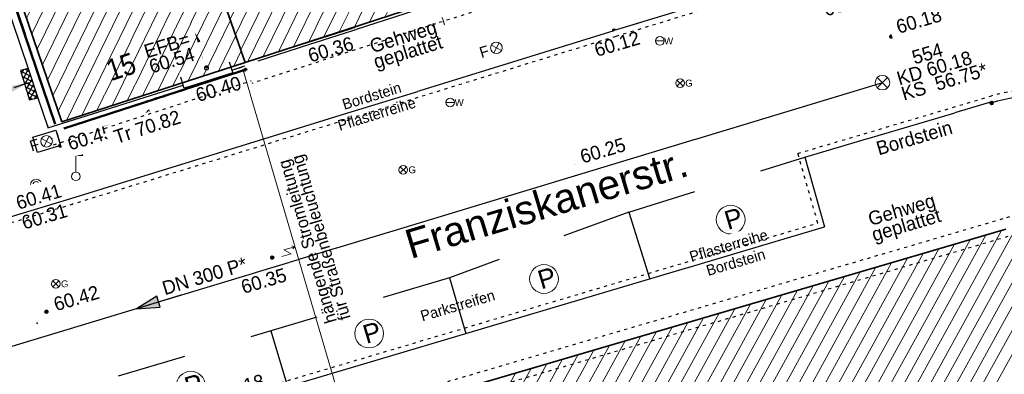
# Model space of a CAD drawing. Header units: metres. Extents: x 32365810 to 32367010, y 5620411 to 5622366.
# Tile 152 of 198: x 32366267 to 32366299, y 5622019 to 5622031. Entities that reach past the tile are written whole.
import ezdxf
from ezdxf import colors
from ezdxf.entities.mleader import LeaderData, LeaderLine
from ezdxf.math import Vec2, Vec3

# ---------------------------------------------------------------- set-up
doc = ezdxf.new("R2010")
doc.units = ezdxf.units.M
for name, pattern in [('1000.100', [0]), ('1000.104', [0.225, 0.075, -0.15]), ('1000.196', [0.225, 0.075, -0.15]), ('1000.213', [4.5, 2.25, -2.25]), ('1000.300', [0]), ('1000.325', [0]), ('1600.1047', [0]), ('1600.2013', [0, 0]), ('1600.2028', [0]), ('1600.2505', [0])]:
    doc.linetypes.add(name, pattern=pattern)
doc.layers.get('0').update_dxf_attribs({"color": 1, "linetype": 'CONTINUOUS'})
for name, color, linetype in [('Beschriftung Kanalbestand (AMT 66)', 7, 'CONTINUOUS'), ('Beschriftung Topographie', 7, 'CONTINUOUS'), ('EFB-_ Dachhöhen Bestandsgebäude (NHN)', 7, 'CONTINUOUS'), ('Fahrbahnmarkierung', 7, 'CONTINUOUS'), ('Flurstücke_Grenzpunkte', 11, 'CONTINUOUS'), ('Gasleitung', 7, 'CONTINUOUS'), ('Gebäude', 31, 'CONTINUOUS'), ('Höhen_ gemessen (NHN)', 7, 'CONTINUOUS'), ('Höhentexte_ gemessen (NHN)', 7, 'CONTINUOUS'), ('Lagebezeichnungen', 12, 'CONTINUOUS'), ('Leitungen Kanalbestand (AMT 66)', 7, 'CONTINUOUS'), ('Siedlungsflächen - Bauwerke u. Einrichtungen', 51, 'CONTINUOUS'), ('Stromversorgung', 7, 'CONTINUOUS'), ('Symbole Topographie', 7, 'CONTINUOUS'), ('Topgraphie_ weitere örtliche Aufnahme', 7, 'CONTINUOUS'), ('Topographie_ örtl. Aufnahme', 7, 'CONTINUOUS'), ('Wasserleitung', 7, 'CONTINUOUS'), ('weitere Entwässerungsleitungen', 7, 'CONTINUOUS')]:
    doc.layers.add(name, color=color, linetype=linetype)
doc.styles.add('Arial', font='Arial.ttf')
doc.styles.add('Beschriftung Fahrbahnmarkierung_ grau', font='Century Gothic.ttf')
doc.styles.add('Beschriftung Topographie_ blau', font='Century Gothic.ttf')
doc.styles.add('Dachhöhe NHN_ Bestand_ gemessen', font='Century Gothic.ttf')
doc.styles.add('Dachhöhe NHN_ Bestand_ gemessen_ schwarz', font='Century Gothic.ttf')
doc.styles.add('Flurstücksnummer - K 10 700', font='Arial.ttf')
doc.styles.add('Hausnummern NRW', font='Arial.ttf', dxfattribs={"width": 0.85})
doc.styles.add('Höhe NHN_ gemessen_ blau', font='Century Gothic.ttf')
doc.styles.add('Höhe NHN_ gemessen_ schwarz', font='Century Gothic.ttf')
doc.styles.add('Kanal Mischwasser_ Beschriftung allgemein_ dünn_ lila', font='Century Gothic.ttf')
doc.styles.add('Kanal_ Höhe_ NHN (Deckel_Sohle)_ lila', font='Century Gothic.ttf')
doc.styles.add('Name - Bauwerken u. Einrichtungen - F 10', font='Arial.ttf')
doc.styles.add('Stromversorgung_ Beschriftung allgemein_ dünn_ schwarz', font='Century Gothic.ttf')

# ---------------------------------------------------------------- blocks, each defined once
blk = doc.blocks.new('S1000.319')
at = {"color": 0, "lineweight": -2}
blk.add_circle((0, 0), 0.5, dxfattribs=at)
at = {"color": 0, "lineweight": -2, "insert": (-0.19717, -0.320478), "char_height": 0.65, "attachment_point": 7, "line_spacing_factor": 0.69, "style": 'Arial'}
blk.add_mtext('P', dxfattribs=at)
blk = doc.blocks.new('S1000.360')
at = {"lineweight": -2}
blk.add_hatch(color=0, dxfattribs=at).paths.add_polyline_path([(0, 0.25), (0.05, 0.05), (-0.05, 0.05)], flags=0)
at = {"color": 0, "lineweight": -2}
for p, q in [((-0.05, 0.05), (0, 0.25)), ((0, 0.25), (0.05, 0.05)), ((0, 0.25), (0, -0.25)), ((0.05, 0.05), (-0.05, 0.05))]:
    blk.add_line(p, q, dxfattribs=at)
blk = doc.blocks.new('S1000.550', base_point=(-0.2, 0))
at = {"color": 0, "lineweight": -2}
for p, q in [((-0.376777, 0.176777), (-0.023224, -0.176777)), ((-0.376777, -0.176777), (-0.023224, 0.176777))]:
    blk.add_line(p, q, dxfattribs=at)
blk.add_circle((-0.2, 0), 0.25, dxfattribs=at)
at = {"color": 0, "lineweight": -2, "insert": (0.09684, -0.2), "char_height": 0.4, "attachment_point": 7, "line_spacing_factor": 0.69, "style": 'Arial'}
blk.add_mtext('G', dxfattribs=at)
blk = doc.blocks.new('S1000.549', base_point=(-0.2, 0))
at = {"color": 0, "lineweight": -2}
blk.add_line((-0.45, 0), (0.05, 0), dxfattribs=at)
blk.add_circle((-0.2, 0), 0.25, dxfattribs=at)
at = {"color": 0, "lineweight": -2, "insert": (0.05246, -0.199999), "char_height": 0.4, "attachment_point": 7, "line_spacing_factor": 0.69, "style": 'Arial'}
blk.add_mtext('W', dxfattribs=at)
blk = doc.blocks.new('S1000.364', base_point=(0.25, 0))
at = {"color": 0, "lineweight": -2}
for p, q in [((0.075, 0.175), (0.425, -0.175)), ((0.425, 0.175), (0.075, -0.175))]:
    blk.add_line(p, q, dxfattribs=at)
blk.add_circle((0.25, 0), 0.25, dxfattribs=at)
at = {"color": 0, "lineweight": -2, "insert": (-0.5, -0.235), "char_height": 0.47, "attachment_point": 7, "line_spacing_factor": 0.69, "style": 'Arial'}
blk.add_mtext('F', dxfattribs=at)
blk = doc.blocks.new('S1000.460', base_point=(0, -0.375))
at = {"color": 0, "lineweight": -2}
for p, q in [((-0.2, 0.23), (0, 0.5)), ((0, 0.5), (0.2, 0.23)), ((0.2, 0.23), (-0.2, 0.23)), ((0, -0.25), (0, 0.23))]:
    blk.add_line(p, q, dxfattribs=at)
blk.add_circle((0, -0.375), 0.125, dxfattribs=at)
blk = doc.blocks.new('S1000.451')
at = {"color": 0, "lineweight": -2}
for radius in [0.5, 0.3]:
    blk.add_circle((0, 0), radius, dxfattribs=at)
blk = doc.blocks.new('S1000.474')
at = {"lineweight": -2}
blk.add_hatch(color=0, dxfattribs=at).paths.add_polyline_path([(-0.125, 0), (-0.120741, 0.032352), (-0.108253, 0.0625), (-0.088388, 0.088388), (-0.0625, 0.108253), (-0.032352, 0.120741), (0, 0.125), (0.032352, 0.120741), (0.0625, 0.108253), (0.088388, 0.088388), (0.108253, 0.0625), (0.120741, 0.032352), (0.125, 0), (0, 0)], flags=0)
at = {"color": 0, "lineweight": -2}
for p, q in [((-0.125, 0), (0, 0)), ((0, 0), (0.125, 0))]:
    blk.add_line(p, q, dxfattribs=at)
blk.add_arc((0, 0), 0.125, 0, 180, dxfattribs=at)
for p in [(-0.125, 0), (0, 0), (0.125, 0)]:
    blk.add_point(p, dxfattribs=at)
blk = doc.blocks.new('S1000.345')
at = {"color": 0, "lineweight": -2}
for p, q in [((-0.353554, 0.353554), (0.353554, -0.353554)), ((-0.353554, -0.353554), (0.353554, 0.353554))]:
    blk.add_line(p, q, dxfattribs=at)
blk.add_circle((0, 0), 0.5, dxfattribs=at)
blk = doc.blocks.new('S1000.15')
at = {"color": 0, "lineweight": -2}
for p, q in [((-0.5, 0.05), (-0.485, 0.1)), ((0.495, 0.05), (-0.5, 0.05)), ((-0.5, -0.05), (-0.5, 0)), ((-0.5, 0), (0.5, 0)), ((-0.485, 0.1), (0.49, 0.1)), ((-0.475, 0.15), (-0.455, 0.2)), ((0.475, 0.15), (-0.475, 0.15)), ((-0.455, 0.2), (0.455, 0.2)), ((-0.43, 0.25), (-0.4, 0.3)), ((0.43, 0.25), (-0.43, 0.25)), ((-0.4, 0.3), (0.395, 0.3)), ((-0.355, 0.35), (-0.295, 0.4)), ((0.36, 0.35), (-0.355, 0.35)), ((-0.295, 0.4), (0.3, 0.4)), ((0.22, 0.45), (-0.215, 0.45)), ((0.3, 0.4), (0.22, 0.45)), ((0.395, 0.3), (0.36, 0.35)), ((0.455, 0.2), (0.43, 0.25)), ((0.49, 0.1), (0.475, 0.15)), ((0.5, 0), (0.495, 0.05)), ((0.495, -0.05), (-0.5, -0.05)), ((-0.475, -0.15), (-0.49, -0.1)), ((-0.49, -0.1), (0.485, -0.1)), ((0.475, -0.15), (-0.475, -0.15)), ((-0.43, -0.25), (-0.455, -0.2)), ((-0.455, -0.2), (0.46, -0.2)), ((0.425, -0.25), (-0.43, -0.25)), ((-0.355, -0.35), (-0.4, -0.3)), ((-0.4, -0.3), (0.395, -0.3)), ((0.345, -0.35), (-0.355, -0.35)), ((-0.205, -0.45), (-0.29, -0.4)), ((-0.29, -0.4), (0.285, -0.4)), ((0.2, -0.45), (-0.205, -0.45)), ((0.285, -0.4), (0.345, -0.35)), ((0.395, -0.3), (0.425, -0.25)), ((0.46, -0.2), (0.475, -0.15)), ((0.485, -0.1), (0.495, -0.05))]:
    blk.add_line(p, q, dxfattribs=at)
blk.add_circle((0, 0), 0.5, dxfattribs=at)
blk = doc.blocks.new('S1000.400')
at = {"lineweight": -2}
blk.add_hatch(color=0, dxfattribs=at).paths.add_polyline_path([(-0.49, 0), (0.49, 0), (0.479292, -0.101877), (0.447637, -0.199301), (0.396418, -0.288015), (0.327874, -0.364141), (0.245, -0.424352), (0.151418, -0.466018), (0.051219, -0.487316), (-0.051219, -0.487316), (-0.151418, -0.466018), (-0.245, -0.424352), (-0.327874, -0.364141), (-0.396418, -0.288015), (-0.447637, -0.199301), (-0.479292, -0.101877)], flags=0)
at = {"color": 0, "lineweight": -2}
blk.add_circle((0, 0), 0.5, dxfattribs=at)
for start, end in [(0, 180), (180, 0)]:
    blk.add_arc((0, 0), 0.49, start, end, dxfattribs=at)
blk = doc.blocks.new('S1000.114', base_point=(0, 0.366025))
at = {"lineweight": -2}
blk.add_hatch(color=0, dxfattribs=at).paths.add_polyline_path([(-0.5, -0.5), (0, 0.366026), (0, -0.5)], flags=0)
at = {"color": 0, "lineweight": -2}
for p, q in [((0, 0.366026), (-0.5, -0.5)), ((0.5, -0.5), (0, 0.366026)), ((-0.5, -0.5), (0, -0.5)), ((0, -0.5), (0.5, -0.5))]:
    blk.add_line(p, q, dxfattribs=at)
blk = doc.blocks.new('Flurgrenze_ Begleitsignatur')
at = {"color": 0, "lineweight": -2}
for p, q in [((-0.29, 0), (-0.12, 0)), ((0.12, 0), (0.29, 0))]:
    blk.add_line(p, q, dxfattribs=at)
for p in [(-0.06, 0), (0, 0), (0.06, 0)]:
    blk.add_point(p, dxfattribs=at)
blk = doc.blocks.new('O213')
at = {"layer": 'Flurstücke_Grenzpunkte', "color": 251, "linetype": '1600.2013', "lineweight": 50, "true_color": 0x566563}
blk.add_line((32366266.293915, 5622032.291753), (32366267.874915, 5622027.628753), dxfattribs=at)
at = {"layer": 'Flurstücke_Grenzpunkte', "color": 251, "lineweight": 50, "true_color": 0x566563, "xscale": 5, "yscale": 5, "zscale": 5, "rotation": 288.729336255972}
blk.add_blockref('Flurgrenze_ Begleitsignatur', (32366267.084415, 5622029.960253), dxfattribs=at)
blk = doc.blocks.new('O293')
at = {"layer": 'Flurstücke_Grenzpunkte', "color": 251, "linetype": '1600.2013', "lineweight": 50, "true_color": 0x566563}
blk.add_line((32366268.157525, 5622027.487011), (32366274.125525, 5622029.426011), dxfattribs=at)
at = {"layer": 'Flurstücke_Grenzpunkte', "color": 251, "lineweight": 50, "true_color": 0x566563, "xscale": 5, "yscale": 5, "zscale": 5, "rotation": 17.998951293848}
blk.add_blockref('Flurgrenze_ Begleitsignatur', (32366271.141525, 5622028.456511), dxfattribs=at)
blk = doc.blocks.new('O774')
at = {"layer": 'Flurstücke_Grenzpunkte', "color": 7, "linetype": '1600.2028', "lineweight": 35}
for p, q in [((32366273.134, 5622062.194), (32366268.054, 5622060.561)), ((32366273.239, 5622062.227), (32366273.134, 5622062.194)), ((32366273.749, 5622061.099), (32366273.239, 5622062.227)), ((32366273.831, 5622060.919), (32366273.749, 5622061.099)), ((32366276.083, 5622057.132), (32366273.831, 5622060.919)), ((32366268.054, 5622060.561), (32366262.794, 5622058.869)), ((32366262.794, 5622058.869), (32366270.137, 5622040.813)), ((32366279.107, 5622050.301), (32366276.083, 5622057.132)), ((32366278.796, 5622050.223), (32366279.107, 5622050.301)), ((32366281.709, 5622043.672), (32366278.796, 5622050.223)), ((32366281.406, 5622043.574), (32366281.709, 5622043.672)), ((32366285.968, 5622033.473), (32366281.406, 5622043.574)), ((32366270.137, 5622040.813), (32366270.464, 5622040.007)), ((32366270.464, 5622040.007), (32366274.056, 5622029.64)), ((32366280.035, 5622031.583), (32366285.968, 5622033.473)), ((32366274.056, 5622029.64), (32366280.035, 5622031.583))]:
    blk.add_line(p, q, dxfattribs=at)
at = {"layer": 'Flurstücke_Grenzpunkte', "color": 7, "lineweight": 18, "insert": (32366275.808, 5622048.848), "char_height": 0.95, "attachment_point": 5, "line_spacing_factor": 0.69, "style": 'Flurstücksnummer - K 10 700', "bg_fill": 2}
blk.add_mtext('366', dxfattribs=at)
blk = doc.blocks.new('O818')
at = {"layer": 'Flurstücke_Grenzpunkte', "color": 7, "linetype": '1600.2028', "lineweight": 35}
for p, q in [((32366257.447, 5622057.151), (32366262.794, 5622058.869)), ((32366262.794, 5622058.869), (32366270.137, 5622040.813)), ((32366258.231, 5622055.053), (32366257.447, 5622057.151)), ((32366264.234, 5622039.031), (32366258.231, 5622055.053)), ((32366270.137, 5622040.813), (32366270.464, 5622040.007)), ((32366270.464, 5622040.007), (32366274.056, 5622029.64)), ((32366264.567, 5622038.085), (32366264.234, 5622039.031)), ((32366266.507, 5622032.364), (32366264.567, 5622038.085)), ((32366266.507, 5622032.364), (32366268.088, 5622027.701)), ((32366268.088, 5622027.701), (32366274.056, 5622029.64))]:
    blk.add_line(p, q, dxfattribs=at)
at = {"layer": 'Flurstücke_Grenzpunkte', "color": 7, "lineweight": 18, "insert": (32366264.783, 5622044.811), "char_height": 0.95, "attachment_point": 8, "line_spacing_factor": 0.69, "style": 'Flurstücksnummer - K 10 700', "bg_fill": 2}
blk.add_mtext('117', dxfattribs=at)
blk = doc.blocks.new('O1713')
at = {"layer": 'Flurstücke_Grenzpunkte', "color": 7, "linetype": '1600.2028', "lineweight": 35}
blk.add_line((32366298.826, 5622024.203), (32366260.667, 5622012.995), dxfattribs=at)
blk = doc.blocks.new('O1900')
at = {"layer": 'Flurstücke_Grenzpunkte', "color": 7, "linetype": '1600.2028', "lineweight": 35}
for p, q in [((32366266.507, 5622032.364), (32366268.088, 5622027.701)), ((32366274.056, 5622029.64), (32366280.035, 5622031.583)), ((32366268.088, 5622027.701), (32366274.056, 5622029.64)), ((32366298.826, 5622024.203), (32366260.667, 5622012.995))]:
    blk.add_line(p, q, dxfattribs=at)
blk = doc.blocks.new('O2071')
at = {"layer": 'Gebäude', "color": 7, "linetype": '1600.2505', "lineweight": 18}
for p, q in [((32366270.137, 5622040.813), (32366264.234, 5622039.031)), ((32366270.137, 5622040.813), (32366270.464, 5622040.007)), ((32366274.056, 5622029.64), (32366270.464, 5622040.007)), ((32366264.234, 5622039.031), (32366264.567, 5622038.085)), ((32366264.567, 5622038.085), (32366268.088, 5622027.701)), ((32366268.088, 5622027.701), (32366274.056, 5622029.64))]:
    blk.add_line(p, q, dxfattribs=at)
at = {"layer": 'Lagebezeichnungen', "color": 7, "lineweight": 18, "insert": (32366270.12927, 5622029.161986), "char_height": 0.7, "attachment_point": 8, "rotation": 18.1268601, "line_spacing_factor": 0.69, "style": 'Hausnummern NRW', "bg_fill": 2}
blk.add_mtext('15', dxfattribs=at)
blk = doc.blocks.new('O2215')
at = {"layer": 'Beschriftung Kanalbestand (AMT 66)', "color": 200, "lineweight": 25, "true_color": 0xd600ff, "insert": (32366272.737326, 5622022.674631), "char_height": 0.45, "attachment_point": 5, "rotation": 16.8795013, "line_spacing_factor": 0.69, "style": 'Kanal Mischwasser_ Beschriftung allgemein_ dünn_ lila', "bg_fill": 2}
blk.add_mtext('DN 300 P*', dxfattribs=at)
blk = doc.blocks.new('O2286')
at = {"layer": 'Gebäude', "color": 7, "linetype": '1600.2505', "lineweight": 18}
blk.add_line((32366298.826, 5622024.203), (32366260.667, 5622012.995), dxfattribs=at)
blk = doc.blocks.new('O3036')
at = {"layer": 'Gebäude', "color": 7, "linetype": '1600.2505', "lineweight": 18}
for p, q in [((32366270.464, 5622040.007), (32366276.448, 5622041.958)), ((32366276.448, 5622041.958), (32366280.035, 5622031.583)), ((32366274.056, 5622029.64), (32366270.464, 5622040.007)), ((32366274.056, 5622029.64), (32366280.035, 5622031.583))]:
    blk.add_line(p, q, dxfattribs=at)
at = {"layer": 'Lagebezeichnungen', "color": 7, "lineweight": 18, "insert": (32366276.917, 5622031.45), "char_height": 0.7, "attachment_point": 8, "rotation": 18.1269, "line_spacing_factor": 0.69, "style": 'Hausnummern NRW', "bg_fill": 2}
blk.add_mtext('17', dxfattribs=at)
blk = doc.blocks.new('*X982')
at = {"color": 142, "linetype": '1000.100', "lineweight": 25, "true_color": 0x0087cd}
for p, q in [((32366267.076461, 5622029.177797, 60.515367), (32366266.751166, 5622029.351843, 60.533681)), ((32366266.777357, 5622029.265376, 60.529453), (32366266.8529, 5622029.406569, 60.532761)), ((32366266.828602, 5622029.09619, 60.521182), (32366266.997876, 5622029.412567, 60.52843)), ((32366267.018654, 5622029.350493, 60.524976), (32366266.894312, 5622029.417021, 60.531917)), ((32366267.134268, 5622029.005101, 60.505757), (32366266.802412, 5622029.182657, 60.525409)), ((32366267.192074, 5622028.832405, 60.496148), (32366266.853658, 5622029.013471, 60.517138)), ((32366266.879848, 5622028.927004, 60.512911), (32366267.052436, 5622029.249573, 60.519361)), ((32366266.931094, 5622028.757818, 60.504639), (32366267.106995, 5622029.086579, 60.510291)), ((32366267.249881, 5622028.659709, 60.486538), (32366266.904903, 5622028.844286, 60.508867)), ((32366267.305931, 5622028.487953, 60.477053), (32366266.956149, 5622028.6751, 60.500595)), ((32366266.98234, 5622028.588632, 60.496368), (32366267.161554, 5622028.923585, 60.501221)), ((32366267.033586, 5622028.419445, 60.488097), (32366267.216113, 5622028.760592, 60.492152)), ((32366267.127478, 5622028.441665, 60.484242), (32366267.007395, 5622028.505915, 60.492324)), ((32366267.196872, 5622028.459665, 60.481447), (32366267.270672, 5622028.597598, 60.483082))]:
    blk.add_line(p, q, dxfattribs=at)
blk = doc.blocks.new('*X1050')
at = {"color": 253, "linetype": '1600.1047', "lineweight": 18, "true_color": 0xb2b2b2}
for p, q in [((32366266.084, 5622033.61112), (32366269.483696, 5622040.61578)), ((32366266.25544, 5622033.105515), (32366269.972088, 5622040.763216)), ((32366266.426881, 5622032.59991), (32366270.262704, 5622040.50316)), ((32366265.56968, 5622035.127936), (32366268.018519, 5622040.173472)), ((32366265.74112, 5622034.622331), (32366268.506911, 5622040.320908)), ((32366265.91256, 5622034.116726), (32366268.995303, 5622040.468344)), ((32366265.226799, 5622036.139146), (32366267.041735, 5622039.8786)), ((32366265.398239, 5622035.633541), (32366267.530127, 5622040.026036)), ((32366266.598321, 5622032.094305), (32366270.452494, 5622040.035361)), ((32366264.883919, 5622037.150356), (32366266.06495, 5622039.583728)), ((32366265.055359, 5622036.644751), (32366266.553342, 5622039.731164)), ((32366266.769761, 5622031.5887), (32366270.627098, 5622039.536276)), ((32366264.540464, 5622038.160384), (32366265.088166, 5622039.288856)), ((32366264.712478, 5622037.655961), (32366265.576558, 5622039.436292)), ((32366264.365235, 5622038.658182), (32366264.599774, 5622039.14142)), ((32366266.941201, 5622031.083095), (32366270.800723, 5622039.035172)), ((32366267.112642, 5622030.57749), (32366270.974348, 5622038.534067)), ((32366267.284082, 5622030.071885), (32366271.147972, 5622038.032963)), ((32366267.455522, 5622029.56628), (32366271.321597, 5622037.531859)), ((32366267.626962, 5622029.060675), (32366271.495222, 5622037.030754)), ((32366267.798402, 5622028.55507), (32366271.668846, 5622036.52965)), ((32366267.969843, 5622028.049465), (32366271.842471, 5622036.028546)), ((32366268.241803, 5622027.750971), (32366272.016096, 5622035.527442)), ((32366268.736674, 5622027.911754), (32366272.18972, 5622035.026337)), ((32366269.231544, 5622028.072537), (32366272.363345, 5622034.525233)), ((32366269.726414, 5622028.23332), (32366272.536969, 5622034.024129)), ((32366270.221284, 5622028.394103), (32366272.710594, 5622033.523024)), ((32366270.716154, 5622028.554886), (32366272.884219, 5622033.02192)), ((32366271.211024, 5622028.715669), (32366273.057843, 5622032.520816)), ((32366271.705894, 5622028.876452), (32366273.231468, 5622032.019711)), ((32366272.200764, 5622029.037235), (32366273.405093, 5622031.518607)), ((32366272.695635, 5622029.198018), (32366273.578717, 5622031.017503)), ((32366273.190505, 5622029.358801), (32366273.752342, 5622030.516399)), ((32366273.685375, 5622029.519584), (32366273.925967, 5622030.015294))]:
    blk.add_line(p, q, dxfattribs=at)
blk = doc.blocks.new('*X1125')
at = {"color": 253, "linetype": '1600.1047', "lineweight": 18, "true_color": 0xb2b2b2}
for p, q in [((32366289.573095, 5622003.711649), (32366301.234756, 5622024.910744)), ((32366289.974881, 5622003.664005), (32366301.745151, 5622025.060533)), ((32366288.040936, 5622003.260507), (32366299.703316, 5622024.46091)), ((32366288.551656, 5622003.410888), (32366300.213878, 5622024.611003)), ((32366289.062375, 5622003.561269), (32366300.724361, 5622024.760954)), ((32366287.019496, 5622002.959746), (32366298.682218, 5622024.160769)), ((32366287.530216, 5622003.110127), (32366299.192755, 5622024.310817)), ((32366285.888053, 5622002.459016), (32366297.661268, 5622023.860897)), ((32366286.39887, 5622002.609572), (32366298.171743, 5622024.010833)), ((32366284.97631, 5622002.357666), (32366296.640317, 5622023.561025)), ((32366285.487084, 5622002.508144), (32366297.150792, 5622023.710961)), ((32366283.954763, 5622002.056709), (32366295.619367, 5622023.261153)), ((32366284.465537, 5622002.207187), (32366296.129842, 5622023.411089)), ((32366282.823519, 5622001.55634), (32366294.598417, 5622022.961281)), ((32366283.44399, 5622001.906231), (32366295.108892, 5622023.111217)), ((32366281.866313, 5622001.372345), (32366293.577466, 5622022.661409)), ((32366282.313033, 5622001.406385), (32366294.087942, 5622022.811345)), ((32366280.379739, 5622001.004071), (32366292.046041, 5622022.211601)), ((32366280.890664, 5622001.154824), (32366292.556516, 5622022.361537)), ((32366281.401589, 5622001.305577), (32366293.066991, 5622022.511473)), ((32366279.35789, 5622000.702565), (32366291.025091, 5622021.911729)), ((32366279.868815, 5622000.853318), (32366291.535566, 5622022.061665)), ((32366278.226708, 5622000.202309), (32366290.00414, 5622021.611858)), ((32366278.737299, 5622000.352456), (32366290.514615, 5622021.761794)), ((32366277.315155, 5622000.101304), (32366288.98319, 5622021.311986)), ((32366277.826039, 5622000.251984), (32366289.493665, 5622021.461922)), ((32366276.293386, 5621999.799945), (32366287.96224, 5622021.012114)), ((32366276.80427, 5621999.950624), (32366288.472715, 5622021.16205)), ((32366275.271618, 5621999.498585), (32366286.941289, 5622020.712242)), ((32366275.782502, 5621999.649265), (32366287.451765, 5622020.862178)), ((32366274.140621, 5621998.998667), (32366285.920339, 5622020.41237)), ((32366274.651422, 5621999.149195), (32366286.430814, 5622020.562306)), ((32366273.22836, 5621998.896375), (32366284.899389, 5622020.112498)), ((32366273.739168, 5621999.046916), (32366285.409864, 5622020.262434)), ((32366271.695936, 5621998.444753), (32366283.367963, 5622019.66269)), ((32366272.206744, 5621998.595293), (32366283.878438, 5622019.812626)), ((32366272.717552, 5621998.745834), (32366284.388914, 5622019.962562)), ((32366271.185129, 5621998.294212), (32366282.857488, 5622019.512754))]:
    blk.add_line(p, q, dxfattribs=at)
blk = doc.blocks.new('*X1344')
at = {"color": 253, "linetype": '1600.1047', "lineweight": 18, "true_color": 0xb2b2b2}
for p, q in [((32366272.353147, 5622034.554666), (32366275.859114, 5622041.766002)), ((32366272.526655, 5622034.053897), (32366276.354628, 5622041.927557)), ((32366272.179638, 5622035.055435), (32366275.3636, 5622041.604447)), ((32366272.700164, 5622033.553127), (32366276.588636, 5622041.551227)), ((32366271.832621, 5622036.056974), (32366274.372572, 5622041.281336)), ((32366272.006129, 5622035.556205), (32366274.868086, 5622041.442891)), ((32366271.485604, 5622037.058513), (32366273.381544, 5622040.958225)), ((32366271.659112, 5622036.557744), (32366273.877058, 5622041.11978)), ((32366272.873673, 5622033.052358), (32366276.761925, 5622041.050006)), ((32366271.138586, 5622038.060052), (32366272.390516, 5622040.635114)), ((32366271.312095, 5622037.559283), (32366272.88603, 5622040.796669)), ((32366273.047181, 5622032.551588), (32366276.935215, 5622040.548786)), ((32366270.791569, 5622039.061591), (32366271.399488, 5622040.312003)), ((32366270.965078, 5622038.560821), (32366271.895002, 5622040.473558)), ((32366270.618061, 5622039.56236), (32366270.903974, 5622040.150447)), ((32366273.22069, 5622032.050819), (32366277.108504, 5622040.047566)), ((32366273.394198, 5622031.55005), (32366277.281793, 5622039.546345)), ((32366273.567707, 5622031.04928), (32366277.455083, 5622039.045125)), ((32366273.741216, 5622030.548511), (32366277.628372, 5622038.543905)), ((32366273.914724, 5622030.047741), (32366277.801662, 5622038.042684)), ((32366274.147995, 5622029.669896), (32366277.974951, 5622037.541464)), ((32366274.643204, 5622029.830824), (32366278.14824, 5622037.040244)), ((32366275.138414, 5622029.991753), (32366278.32153, 5622036.539023)), ((32366275.633623, 5622030.152681), (32366278.494819, 5622036.037803)), ((32366276.128832, 5622030.31361), (32366278.668108, 5622035.536583)), ((32366276.624042, 5622030.474538), (32366278.841398, 5622035.035362)), ((32366277.119251, 5622030.635467), (32366279.014687, 5622034.534142)), ((32366277.61446, 5622030.796395), (32366279.187977, 5622034.032922)), ((32366278.109669, 5622030.957324), (32366279.361266, 5622033.531701)), ((32366278.604879, 5622031.118252), (32366279.534555, 5622033.030481)), ((32366279.100088, 5622031.279181), (32366279.707845, 5622032.529261)), ((32366279.595297, 5622031.440109), (32366279.881134, 5622032.02804))]:
    blk.add_line(p, q, dxfattribs=at)
blk = doc.blocks.new('S1000.370')
at = {"lineweight": -2}
blk.add_hatch(color=0, dxfattribs=at).paths.add_polyline_path([(0.065, 0), (-0.06, 0), (0, 0.25)], flags=0)
at = {"color": 0, "lineweight": -2}
for p, q in [((0, 0.25), (-0.06, 0)), ((0, -0.25), (0, 0.25)), ((0.065, 0), (0, 0.25)), ((-0.06, 0), (0.065, 0))]:
    blk.add_line(p, q, dxfattribs=at)
blk = doc.blocks.new('S1000.399', base_point=(0.175, -0.5))
at = {"color": 0, "lineweight": -2}
for p, q in [((-0.2, -0.125), (-0.2, 0.5)), ((0.175, 0.25), (-0.2, -0.125)), ((0.175, 0.25), (0.175, -0.5)), ((0.075, -0.325), (0.175, -0.5)), ((0.175, -0.5), (0.275, -0.325))]:
    blk.add_line(p, q, dxfattribs=at)

msp = doc.modelspace()

# ---------------------------------------------------------------- linework, layer by layer
at = {"layer": 'EFB-_ Dachhöhen Bestandsgebäude (NHN)', "color": 7, "true_color": 0xffffff}
for p in [(32366267.626695, 5622027.582955, 70.581), (32366267.758274, 5622027.15137, 70.91)]:
    msp.add_point(p, dxfattribs=at)
at = {"layer": 'Höhen_ gemessen (NHN)', "color": 7, "true_color": 0xffffff}
msp.add_point((32366267.288, 5622021.135, 60.428), dxfattribs=at)
at = {"layer": 'Topographie_ örtl. Aufnahme', "color": 7, "true_color": 0xffffff}
for p in [(32366277.281837, 5622030.60606, 60.357), (32366268.43, 5622025.02, 60.296)]:
    msp.add_point(p, dxfattribs=at)

# ---------------------------------------------------------------- block references
at = {"layer": 'EFB-_ Dachhöhen Bestandsgebäude (NHN)', "color": 7, "lineweight": 18, "xscale": 0.25, "yscale": 0.25, "zscale": 0.25}
for p, rotation in [((32366280.307, 5622030.918, 70.928), 107.669644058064), ((32366270.755, 5622027.907, 70.82), 107.998941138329)]:
    msp.add_blockref('S1000.114', p, dxfattribs=dict(at, rotation=rotation))
at = {"layer": 'EFB-_ Dachhöhen Bestandsgebäude (NHN)', "color": 7, "lineweight": 9, "xscale": 0.1375, "yscale": 0.1375, "zscale": 0.1375, "rotation": 180.000420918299}
msp.add_blockref('S1000.400', (32366272.800991, 5622029.465158, 60.539), dxfattribs=at)
at = {"layer": 'Flurstücke_Grenzpunkte', "color": 7, "true_color": 0xffffff}
msp.add_blockref('O213', (0, 0), dxfattribs=at)
at = {"layer": 'Gasleitung', "color": 7, "lineweight": 18, "xscale": 0.5625, "yscale": 0.5625, "zscale": 0.5625}
for p in [(32366288.218594, 5622028.963485, 60.175), (32366279.206749, 5622026.136411, 60.269), (32366267.894463, 5622022.418127, 60.36)]:
    msp.add_blockref('S1000.550', p, dxfattribs=at)
at = {"layer": 'Höhen_ gemessen (NHN)', "color": 7, "lineweight": 18, "xscale": 0.1125, "yscale": 0.1125, "zscale": 0.1125}
for p in [(32366286.070958, 5622030.680588, 60.121), (32366276.876941, 5622030.466403, 60.365), (32366295.09833, 5622030.486291, 60.184), (32366273.651743, 5622029.304549, 60.404), (32366298.363893, 5622028.319707), (32366268.040608, 5622026.934185, 60.447), (32366284.808736, 5622026.253243, 60.254), (32366274.941387, 5622023.277783, 60.346), (32366267.585, 5622021.512, 60.421)]:
    msp.add_blockref('S1000.15', p, dxfattribs=at)
at = {"layer": 'Leitungen Kanalbestand (AMT 66)', "color": 7, "lineweight": 18, "xscale": 0.475, "yscale": 0.475, "zscale": 0.475}
for p in [(32366294.807907, 5622028.981772, 60.181), (32366294.809142, 5622028.981157, 60.181)]:
    msp.add_blockref('S1000.345', p, dxfattribs=at)
at = {"layer": 'Stromversorgung', "color": 7, "lineweight": 18, "xscale": 0.800000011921, "yscale": 0.800000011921, "zscale": 0.800000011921, "rotation": 198.127439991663}
msp.add_blockref('S1000.474', (32366273.981577, 5622029.421595, 69.741), dxfattribs=at)
at = {"layer": 'Symbole Topographie', "color": 7, "lineweight": 18}
for name, p, xscale, yscale, zscale, rotation in [('S1000.360', (32366272.520986, 5622030.202362), 1.875, 1.875, 1.875, 18.127431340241), ('S1000.364', (32366282.238913, 5622030.117705, 60.27), 0.7525, 0.7525, 0.7525, 17.189885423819), ('S1000.364', (32366267.59175, 5622027.0695, 60.452), 0.7525, 0.7525, 0.7525, 16.957894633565), ('S1000.319', (32366289.866276, 5622024.516792), 0.9375, 0.9375, 0.9375, 16.57605632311), ('S1000.319', (32366283.788362, 5622022.578841), 0.9375, 0.9375, 0.9375, 16.576046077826), ('S1000.319', (32366278.09456, 5622020.800272), 0.9375, 0.9375, 0.9375, 16.576032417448), ('S1000.319', (32366272.286391, 5622019.101325), 0.9375, 0.9375, 0.9375, 16.718943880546)]:
    msp.add_blockref(name, p, dxfattribs=dict(at, xscale=xscale, yscale=yscale, zscale=zscale, rotation=rotation))
for name, p, xscale, yscale, zscale in [('S1000.460', (32366268.544082, 5622025.926793, 60.405), 1.125, 1.125, 1.125), ('S1000.451', (32366267.253912, 5622025.644962, 60.409), 0.375, 0.375, 0.375)]:
    msp.add_blockref(name, p, dxfattribs=dict(at, xscale=xscale, yscale=yscale, zscale=zscale))
at = {"layer": 'Wasserleitung', "color": 7, "lineweight": 18, "xscale": 0.5625, "yscale": 0.5625, "zscale": 0.5625}
for p in [(32366287.5571, 5622030.34211, 60.154), (32366280.735795, 5622028.335652, 60.2)]:
    msp.add_blockref('S1000.549', p, dxfattribs=at)

# ---------------------------------------------------------------- texts
at = {"layer": 'Beschriftung Topographie', "color": 142, "lineweight": 25, "true_color": 0x0087cd, "attachment_point": 5, "line_spacing_factor": 0.69, "style": 'Beschriftung Topographie_ blau', "bg_fill": 2}
for s, insert, char_height, rotation in [('Bordstein', (32366278.178623, 5622028.549907), 0.35, 17.1898555), ('Bordstein', (32366295.846045, 5622027.180657), 0.45, 16.4122128), ('Gehweg\\Pgeplattet', (32366295.527585, 5622024.528792), 0.45, 16.5634451), ('Bordstein', (32366290.032429, 5622023.122766), 0.35, 16.4720758)]:
    msp.add_mtext(s, dxfattribs=dict(at, insert=insert, char_height=char_height, rotation=rotation))
at = {"layer": 'Fahrbahnmarkierung', "color": 253, "lineweight": 25, "true_color": 0x999999, "insert": (32366280.977527, 5622021.713504), "char_height": 0.35, "attachment_point": 5, "rotation": 16.4724929, "line_spacing_factor": 0.69, "style": 'Beschriftung Fahrbahnmarkierung_ grau', "bg_fill": 2}
msp.add_mtext('Parkstreifen', dxfattribs=at)
at = {"layer": 'Höhentexte_ gemessen (NHN)', "color": 142, "lineweight": 25, "true_color": 0x0087cd, "insert": (32366274.009428, 5622018.84027), "char_height": 0.45, "attachment_point": 8, "rotation": 16.4498495, "line_spacing_factor": 0.69, "style": 'Höhe NHN_ gemessen_ blau', "bg_fill": 2}
msp.add_mtext('60.18', dxfattribs=at)

# ---------------------------------------------------------------- leaders
at = {"layer": 'Beschriftung Topographie', "color": 142, "lineweight": 25, "true_color": 0x0087cd}
ml = msp.add_multileader_mtext('Standard', dxfattribs=at)
ml.set_content('Wappen-\\Pskulptur', color=256, style='Beschriftung Topographie_ blau')
ml.set_leader_properties(linetype='CONTINUOUS')
ml.build(insert=Vec2(0, 0))
ml.multileader.update_dxf_attribs({"has_dogleg": 0, "dogleg_length": 0, "arrow_head_size": 0})
ctx = ml.context
ctx.base_point, ctx.char_height, ctx.arrow_head_size, ctx.landing_gap_size = Vec3(32366264.926134, 5622028.820231), 0.45, 0, 0
notes = []
notes.append((ctx, [(0, (1, 1, 0), (32366266.528675, 5622028.812462), (0, 0), 0, [(0, [(32366267.002749, 5622028.979291)], 0, [])])]))
ctx.mtext.insert, ctx.mtext.text_direction, ctx.mtext.alignment, ctx.mtext.line_spacing_factor = Vec3(32366264.926134, 5622028.820231), Vec3(0.959055, 0.283218), 2, 0.69
for ctx, leaders in notes:
    for number, flags, end, landing, length, lines in leaders:
        leader = LeaderData()
        leader.index, (leader.has_last_leader_line, leader.has_dogleg_vector, leader.attachment_direction) = number, flags
        leader.last_leader_point, leader.dogleg_vector, leader.dogleg_length = Vec3(end), Vec3(landing), length
        for number, points, colour, breaks in lines:
            line = LeaderLine()
            line.index, line.vertices, line.color, line.breaks = number, Vec3.list(points), colors.encode_raw_color(colour), breaks
            leader.lines.append(line)
        ctx.leaders.append(leader)

# ---------------------------------------------------------------- next in the draw order: texts
at = {"layer": 'Beschriftung Kanalbestand (AMT 66)', "color": 200, "lineweight": 25, "true_color": 0xd600ff, "insert": (32366295.294738, 5622029.101182, 60.157), "char_height": 0.45, "attachment_point": 4, "rotation": 16.5125223, "line_spacing_factor": 0.69, "style": 'Kanal_ Höhe_ NHN (Deckel_Sohle)_ lila', "bg_fill": 2}
msp.add_mtext('    554\\PKD 60.18\\PKS  56.75*', dxfattribs=at)
at = {"layer": 'Beschriftung Topographie', "color": 142, "lineweight": 25, "true_color": 0x0087cd, "attachment_point": 5, "rotation": 17.1898555, "line_spacing_factor": 0.69, "style": 'Beschriftung Topographie_ blau', "bg_fill": 2}
for s, insert, char_height in [('Gehweg\\Pgeplattet', (32366279.301296, 5622030.175679), 0.45), ('Pflasterreihe', (32366278.342464, 5622027.960756), 0.35)]:
    msp.add_mtext(s, dxfattribs=dict(at, insert=insert, char_height=char_height))
at = {"layer": 'EFB-_ Dachhöhen Bestandsgebäude (NHN)', "color": 142, "lineweight": 25, "true_color": 0x0087cd, "insert": (32366272.456809, 5622029.710083), "char_height": 0.45, "attachment_point": 9, "rotation": 16.8330458, "line_spacing_factor": 0.69, "style": 'Dachhöhe NHN_ Bestand_ gemessen', "bg_fill": 2}
msp.add_mtext('EFB=\\P60.54', dxfattribs=at)
at = {"layer": 'Höhentexte_ gemessen (NHN)', "color": 142, "lineweight": 25, "true_color": 0x0087cd, "char_height": 0.45, "line_spacing_factor": 0.69, "style": 'Höhe NHN_ gemessen_ blau', "bg_fill": 2}
for s, insert, attachment_point, rotation in [('60.12', (32366286.233202, 5622030.026607), 8, 16.4497945), ('60.36', (32366276.778975, 5622030.283921, 60.365), 2, 16.5125223), ('60.40', (32366273.843541, 5622029.207285, 60.404), 3, 16.5124674)]:
    msp.add_mtext(s, dxfattribs=dict(at, insert=insert, attachment_point=attachment_point, rotation=rotation))
at = {"layer": 'Höhentexte_ gemessen (NHN)', "color": 7, "lineweight": 25, "char_height": 0.45, "rotation": 16.5124674, "line_spacing_factor": 0.69, "style": 'Höhe NHN_ gemessen_ schwarz', "bg_fill": 2}
for s, insert, attachment_point in [('60.45', (32366268.29182, 5622026.981709, 60.423), 4), ('60.41', (32366267.401286, 5622025.039094, 60.388), 8), ('60.42', (32366268.628447, 5622021.733226, 60.397), 8)]:
    msp.add_mtext(s, dxfattribs=dict(at, insert=insert, attachment_point=attachment_point))
at = {"layer": 'Lagebezeichnungen', "color": 7, "lineweight": 18, "insert": (32366288.42333, 5622026.411733), "char_height": 0.95, "attachment_point": 6, "rotation": 16.7124153, "line_spacing_factor": 0.69, "style": 'Name - Bauwerken u. Einrichtungen - F 10', "bg_fill": 2}
msp.add_mtext('Franziskanerstr.', dxfattribs=at)
at = {"layer": 'Stromversorgung', "color": 7, "lineweight": 25, "insert": (32366276.357965, 5622023.883347), "char_height": 0.4, "attachment_point": 5, "rotation": 106.3392385, "line_spacing_factor": 0.69, "style": 'Stromversorgung_ Beschriftung allgemein_ dünn_ schwarz', "bg_fill": 2}
msp.add_mtext('hängende Stromleitung\\Pfür Straßenbeleuchtung', dxfattribs=at)
at = {"layer": 'weitere Entwässerungsleitungen', "color": 200, "lineweight": 25, "true_color": 0xd600ff, "insert": (32366293.539275, 5622031.871625, 60.054), "char_height": 0.45, "attachment_point": 5, "rotation": 16.5125223, "line_spacing_factor": 0.69, "style": 'Kanal_ Höhe_ NHN (Deckel_Sohle)_ lila', "bg_fill": 2}
msp.add_mtext('\\SGully/60.08;', dxfattribs=at)

# ---------------------------------------------------------------- next in the draw order: block references
at = {"layer": 'Flurstücke_Grenzpunkte', "color": 7, "true_color": 0xffffff}
msp.add_blockref('O774', (0, 0), dxfattribs=at)

# ---------------------------------------------------------------- next in the draw order: texts
at = {"layer": 'Beschriftung Topographie', "color": 142, "lineweight": 25, "true_color": 0x0087cd, "insert": (32366289.799444, 5622023.664486), "char_height": 0.35, "attachment_point": 5, "rotation": 16.4724929, "line_spacing_factor": 0.69, "style": 'Beschriftung Topographie_ blau', "bg_fill": 2}
msp.add_mtext('Pflasterreihe', dxfattribs=at)
at = {"layer": 'EFB-_ Dachhöhen Bestandsgebäude (NHN)', "color": 7, "lineweight": 25, "insert": (32366270.795665, 5622027.754124, 70.82), "char_height": 0.45, "attachment_point": 2, "rotation": 17.9989769, "line_spacing_factor": 0.69, "style": 'Dachhöhe NHN_ Bestand_ gemessen_ schwarz', "bg_fill": 2}
msp.add_mtext('Tr 70.82', dxfattribs=at)
at = {"layer": 'Höhentexte_ gemessen (NHN)', "color": 142, "lineweight": 25, "true_color": 0x0087cd, "char_height": 0.45, "line_spacing_factor": 0.69, "style": 'Höhe NHN_ gemessen_ blau', "bg_fill": 2}
for s, insert, attachment_point, rotation in [('60.18', (32366295.336997, 5622030.567833, 60.184), 7, 16.511271), ('60.25', (32366285.047403, 5622026.334786, 60.254), 7, 16.5113259), ('60.35', (32366275.321543, 5622022.950694), 3, 16.5100197)]:
    msp.add_mtext(s, dxfattribs=dict(at, insert=insert, attachment_point=attachment_point, rotation=rotation))
at = {"layer": 'Höhentexte_ gemessen (NHN)', "color": 7, "lineweight": 25, "insert": (32366267.586647, 5622024.396525, 60.287), "char_height": 0.45, "attachment_point": 8, "rotation": 16.5124674, "line_spacing_factor": 0.69, "style": 'Höhe NHN_ gemessen_ schwarz', "bg_fill": 2}
msp.add_mtext('60.31', dxfattribs=at)

# ---------------------------------------------------------------- next in the draw order: block references
at = {"layer": 'Flurstücke_Grenzpunkte', "color": 7, "true_color": 0xffffff}
msp.add_blockref('O293', (0, 0), dxfattribs=at)

# ---------------------------------------------------------------- next in the draw order: block references
msp.add_blockref('O818', (0, 0), dxfattribs=at)

# ---------------------------------------------------------------- next in the draw order: block references
msp.add_blockref('O1713', (0, 0), dxfattribs=at)

# ---------------------------------------------------------------- next in the draw order: block references
msp.add_blockref('O1900', (0, 0), dxfattribs=at)

# ---------------------------------------------------------------- next in the draw order: block references
at = {"layer": 'Gebäude', "color": 7, "true_color": 0xffffff}
msp.add_blockref('O2071', (0, 0), dxfattribs=at)

# ---------------------------------------------------------------- next in the draw order: block references
msp.add_blockref('O2215', (0, 0), dxfattribs=at)

# ---------------------------------------------------------------- next in the draw order: block references
msp.add_blockref('O2286', (0, 0), dxfattribs=at)

# ---------------------------------------------------------------- next in the draw order: linework, layer by layer
at = {"layer": 'EFB-_ Dachhöhen Bestandsgebäude (NHN)', "color": 7, "linetype": '1000.196', "lineweight": 25}
for p, q in [((32366286.185383, 5622032.790601), (32366280.254366, 5622030.901233)), ((32366267.816035, 5622026.952132), (32366274.250108, 5622029.042559)), ((32366300.387524, 5622025.026265), (32366298.727447, 5622024.538242)), ((32366298.727527, 5622024.538266), (32366260.223747, 5622013.228998)), ((32366298.896218, 5622023.963934), (32366261.089036, 5622012.85927))]:
    msp.add_line(p, q, dxfattribs=at)
at = {"layer": 'Fahrbahnmarkierung', "color": 253, "linetype": '1000.213', "lineweight": 25, "true_color": 0x999999}
for p, q in [((32366286.553034, 5622024.755628, 60.189), (32366292.278207, 5622026.552875, 60.18)), ((32366286.553034, 5622024.755628, 60.189), (32366280.707677, 5622022.620085, 60.257)), ((32366286.553034, 5622024.755628, 60.189), (32366287.233135, 5622022.589149, 60.18)), ((32366280.707677, 5622022.620085, 60.257), (32366269.090545, 5622019.162167, 60.374)), ((32366280.707677, 5622022.620085, 60.257), (32366281.247377, 5622020.806924, 60.18)), ((32366274.899111, 5622020.891126, 60.315), (32366275.43881, 5622019.077965, 60.18))]:
    msp.add_line(p, q, dxfattribs=at)
at = {"layer": 'Leitungen Kanalbestand (AMT 66)', "color": 200, "linetype": '1000.300', "lineweight": 25, "true_color": 0xd600ff}
msp.add_line((32366294.809142, 5622028.981157, 60.181), (32366247.671029, 5622014.677957, 60.535), dxfattribs=at)
at = {"layer": 'Stromversorgung', "color": 7, "linetype": '1000.325', "lineweight": 18}
msp.add_line((32366277.375818, 5622017.843594, 69.724), (32366273.981577, 5622029.421595, 69.741), dxfattribs=at)
at = {"layer": 'Topgraphie_ weitere örtliche Aufnahme', "color": 142, "linetype": '1000.104', "lineweight": 25, "true_color": 0x0087cd}
for p, q in [((32366295.547467, 5622033.365964), (32366286.129713, 5622030.48945)), ((32366292.056394, 5622026.674619), (32366298.360466, 5622028.551159)), ((32366292.703121, 5622024.404575), (32366292.056394, 5622026.674619)), ((32366268.442639, 5622025.017827), (32366257.1499, 5622021.583602)), ((32366274.009428, 5622018.84027), (32366292.703121, 5622024.404575))]:
    msp.add_line(p, q, dxfattribs=at)
at = {"layer": 'Topgraphie_ weitere örtliche Aufnahme', "color": 142, "linetype": '1000.100', "lineweight": 25, "true_color": 0x0087cd}
msp.add_line((32366272.042742, 5622028.895334, 60.409461), (32366271.96009, 5622029.157055, 60.439), dxfattribs=at)
at = {"layer": 'Topgraphie_ weitere örtliche Aufnahme', "color": 142, "linetype": '1000.104', "lineweight": 25, "true_color": 0x0087cd}
msp.add_arc((32366299.549831, 5622024.555286), 4.169122, 13.4098871, 106.5755028, dxfattribs=at)
at = {"layer": 'Topographie_ örtl. Aufnahme', "color": 142, "linetype": '1000.100', "lineweight": 25, "true_color": 0x0087cd}
for p, q in [((32366295.489055, 5622033.557206, 60.086), (32366286.070958, 5622030.680588, 60.121)), ((32366265.779191, 5622033.054071, 60.732), (32366266.988434, 5622029.440776, 60.554)), ((32366266.988434, 5622029.440776, 60.554), (32366266.742992, 5622029.37883, 60.559)), ((32366266.742992, 5622029.37883, 60.559), (32366267.034185, 5622028.417467, 60.512)), ((32366266.988434, 5622029.440776, 60.554), (32366267.307258, 5622028.488297, 60.501)), ((32366273.651743, 5622029.304549, 60.404), (32366272.071144, 5622028.805397, 60.404)), ((32366273.623341, 5622029.394486, 60.393311), (32366273.651743, 5622029.304549, 60.404)), ((32366268.466601, 5622027.765992, 60.446), (32366272.042742, 5622028.895334, 60.409461)), ((32366272.071144, 5622028.805397, 60.404), (32366272.042742, 5622028.895334, 60.409461)), ((32366267.034185, 5622028.417467, 60.512), (32366267.307258, 5622028.488297, 60.501)), ((32366267.307258, 5622028.488297, 60.501), (32366267.629087, 5622027.52684, 60.467)), ((32366292.278207, 5622026.552875, 60.18), (32366298.41181, 5622028.378671, 60.611)), ((32366267.636756, 5622027.503928, 60.46619), (32366268.466601, 5622027.765992, 60.446)), ((32366267.142892, 5622027.204815, 60.473), (32366267.888737, 5622027.432243, 60.453)), ((32366267.629087, 5622027.52684, 60.467), (32366267.636756, 5622027.503928, 60.46619)), ((32366267.888737, 5622027.432243, 60.453), (32366268.040608, 5622026.934185, 60.447)), ((32366267.294763, 5622026.706757, 60.455), (32366267.142892, 5622027.204815, 60.473)), ((32366268.040608, 5622026.934185, 60.447), (32366267.294763, 5622026.706757, 60.455)), ((32366292.278207, 5622026.552875, 60.18), (32366292.924935, 5622024.282828, 60.18)), ((32366257.092, 5622021.775, 60.365), (32366268.384, 5622025.209, 60.271)), ((32366274.060985, 5622018.667846, 60.176), (32366292.924935, 5622024.282828, 60.18))]:
    msp.add_line(p, q, dxfattribs=at)
msp.add_arc((32366300.073535, 5622022.576312), 5.992451, 76.1301862, 106.5767446, dxfattribs=at)

# ---------------------------------------------------------------- next in the draw order: block references
at = {"layer": 'Gebäude', "color": 7, "true_color": 0xffffff}
msp.add_blockref('O3036', (0, 0), dxfattribs=at)
at = {"layer": 'Leitungen Kanalbestand (AMT 66)', "color": 200, "lineweight": 25, "true_color": 0xd600ff, "xscale": 3.0025, "yscale": 3.0025, "zscale": 3.0025, "rotation": 106.87925259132}
msp.add_blockref('S1000.370', (32366271.240086, 5622021.829557, 60.358), dxfattribs=at)
at = {"layer": 'Stromversorgung', "color": 7, "lineweight": 18, "xscale": 0.5, "yscale": 0.5, "zscale": 0.5, "rotation": 106.339182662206}
msp.add_blockref('S1000.399', (32366275.678698, 5622023.632594, 69.7325), dxfattribs=at)
at = {"layer": 'Topographie_ örtl. Aufnahme', "color": 7, "true_color": 0xffffff}
msp.add_blockref('*X982', (0, 0), dxfattribs=at)

# ---------------------------------------------------------------- next in the draw order: linework, layer by layer
at = {"layer": 'EFB-_ Dachhöhen Bestandsgebäude (NHN)', "color": 7, "linetype": '1000.196', "lineweight": 25}
msp.add_line((32366280.254366, 5622030.901233), (32366274.277345, 5622028.958876), dxfattribs=at)
at = {"layer": 'Topgraphie_ weitere örtliche Aufnahme', "color": 142, "linetype": '1000.104', "lineweight": 25, "true_color": 0x0087cd}
msp.add_line((32366286.129713, 5622030.48945), (32366268.442639, 5622025.017827), dxfattribs=at)
at = {"layer": 'Topgraphie_ weitere örtliche Aufnahme', "color": 142, "linetype": '1000.100', "lineweight": 25, "true_color": 0x0087cd}
msp.add_line((32366273.540689, 5622029.656207, 60.422), (32366273.623341, 5622029.394486, 60.393311), dxfattribs=at)
at = {"layer": 'Topographie_ örtl. Aufnahme', "color": 142, "linetype": '1000.100', "lineweight": 25, "true_color": 0x0087cd}
for p, q in [((32366274.480206, 5622029.693176, 60.385), (32366283.004598, 5622032.450787, 60.33)), ((32366268.384, 5622025.209, 60.271), (32366286.070958, 5622030.680588, 60.121)), ((32366273.623341, 5622029.394486, 60.393311), (32366274.045247, 5622029.527724, 60.389))]:
    msp.add_line(p, q, dxfattribs=at)

# ---------------------------------------------------------------- next in the draw order: block references
at = {"layer": 'Gebäude', "color": 7, "true_color": 0xffffff}
for name in ['*X1344', '*X1050']:
    msp.add_blockref(name, (0, 0), dxfattribs=at)
at = {"layer": 'Siedlungsflächen - Bauwerke u. Einrichtungen', "color": 7, "true_color": 0xffffff}
msp.add_blockref('*X1125', (0, 0), dxfattribs=at)

doc.saveas('drawing.dxf')
